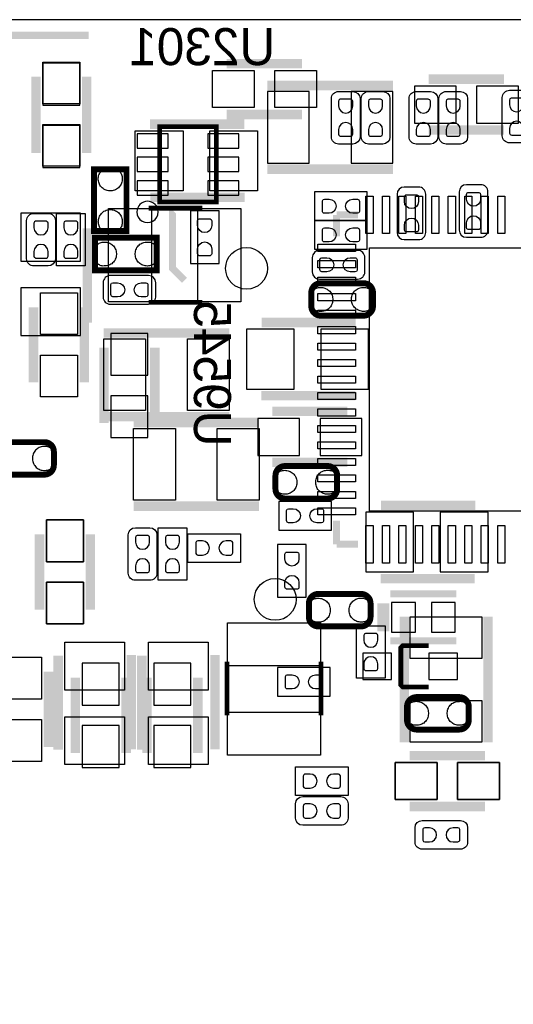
# Model space of a CAD drawing. Extents: x 0 to 55, y -2.5 to 65.
# Tile 12 of 23: x 11.2 to 21.7, y 44.1 to 65. Entities that reach past the tile are written whole.
import ezdxf

# ---------------------------------------------------------------- set-up
doc = ezdxf.new("R2010")
doc.units = 0
for name, color, linetype in [('BG_OUTLINE', 254, 'CONTINUOUS'), ('PG_SILKSCREEN_BOTTOM', 12, 'CONTINUOUS'), ('PG_SILKSCREEN_TOP', 254, 'CONTINUOUS'), ('PIN_BOTTOM', 1, 'CONTINUOUS'), ('PIN_TOP', 110, 'CONTINUOUS')]:
    doc.layers.add(name, color=color, linetype=linetype)

msp = doc.modelspace()

# ---------------------------------------------------------------- linework, layer by layer
at = {"layer": 'BG_OUTLINE'}
msp.add_lwpolyline([(3.048, -2.499995), (51.95189, -2.499995, 0.414214), (54.99989, 0.548005), (54.99989, 61.95187, 0.414214), (51.95189, 64.99987), (3.048, 64.99987, 0.414214), (0, 61.95187), (0, 0.548005, 0.414214)], format="xyb", close=True, dxfattribs=at)
at = {"layer": 'PG_SILKSCREEN_BOTTOM'}
for points, const_width in [([(12.7, 64.6684), (10.287, 64.6684), (10.0584, 64.4398)], 0.1524), ([(11.575796, 62.166602), (11.575796, 63.766598)], 0.2), ([(12.655804, 62.166602), (12.655804, 63.766598)], 0.2), ([(19.926402, 63.735204), (21.526398, 63.735204)], 0.2), ([(16.4973, 63.6016), (19.1643, 63.6016)], 0.2), ([(14.208201, 62.725198), (15.408199, 62.725198), (15.408199, 61.125202), (14.208201, 61.125202), (14.208201, 62.725198)], 0.1), ([(19.926402, 62.655221), (21.526398, 62.655221)], 0.2), ([(12.8127, 61.818723), (12.8127, 60.508718), (13.5017, 60.508718), (13.5017, 61.818723), (12.8127, 61.818723)], 0.127), ([(16.4973, 61.8236), (19.1643, 61.8236)], 0.2), ([(14.732, 59.4614), (14.478, 59.7154), (14.478, 60.9092), (14.5034, 60.9346)], 0.1524), ([(12.666701, 60.562896), (12.666701, 58.5629)], 0.2), ([(12.831902, 59.6757), (14.141882, 59.6757), (14.141882, 60.3647), (12.831902, 60.3647), (12.831902, 59.6757)], 0.127), ([(16.373704, 58.564501), (18.3737, 58.564501)], 0.2), ([(13.023596, 56.426202), (13.023596, 58.026198)], 0.2), ([(14.103604, 56.426202), (14.103604, 58.026198)], 0.2), ([(16.365703, 57.007506), (18.365699, 57.007506)], 0.2), ([(16.599002, 56.674004), (18.198998, 56.674004)], 0.2), ([(16.599002, 55.593996), (18.198998, 55.593996)], 0.2), ([(18.913704, 54.678301), (20.9137, 54.678301)], 0.2), ([(11.651996, 54.063798), (11.651996, 52.463802)], 0.2), ([(12.732004, 54.063798), (12.732004, 52.463802)], 0.2), ([(18.905703, 53.121306), (20.905699, 53.121306)], 0.2), ([(20.511999, 52.798599), (19.112001, 52.798599)], 0.1524), ([(18.912002, 51.998601), (18.912002, 52.598599)], 0.1524), ([(19.012002, 51.998601), (19.012002, 52.598599)], 0.1524), ([(20.511999, 51.798601), (19.112001, 51.798601)], 0.1524), ([(19.922592, 50.817196), (19.372605, 50.817196), (19.3326, 50.857201), (19.3326, 51.657199), (19.372605, 51.697204), (19.922592, 51.697204)], 0.1), ([(12.413996, 49.415802), (12.413996, 51.015798)], 0.2), ([(13.494004, 49.415802), (13.494004, 51.015798)], 0.2), ([(13.937996, 49.415802), (13.937996, 51.015798)], 0.2), ([(15.018004, 49.415802), (15.018004, 51.015798)], 0.2), ([(19.520002, 49.358804), (21.119998, 49.358804)], 0.2), ([(19.520002, 48.278796), (21.119998, 48.278796)], 0.2)]:
    msp.add_lwpolyline(points, dxfattribs=dict(at, const_width=const_width))
for points in [[(18.6182, 60.7314), (18.6182, 61.341), (17.5006, 61.341), (17.5006, 60.7314), (18.6182, 60.7314)], [(15.4686, 60.9346), (14.859, 60.9346), (14.859, 59.817), (15.4686, 59.817), (15.4686, 60.9346)], [(18.6182, 60.1218), (18.6182, 60.7314), (17.5006, 60.7314), (17.5006, 60.1218), (18.6182, 60.1218)], [(16.738575, 54.7624), (16.738575, 54.1528), (17.856175, 54.1528), (17.856175, 54.7624), (16.738575, 54.7624)], [(16.7132, 52.730425), (17.3228, 52.730425), (17.3228, 53.848025), (16.7132, 53.848025), (16.7132, 52.730425)], [(16.7132, 51.231775), (16.7132, 50.622175), (17.8308, 50.622175), (17.8308, 51.231775), (16.7132, 51.231775)]]:
    msp.add_lwpolyline(points, dxfattribs=at)
for points in [[(19.253098, 60.807727), (19.253098, 60.477527, 0.414209), (19.405498, 60.325127), (19.710298, 60.325127, 0.414216), (19.862698, 60.477527), (19.862698, 61.290327, 0.414218), (19.710298, 61.442727), (19.405498, 61.442727, 0.414211), (19.253098, 61.290327), (19.253098, 60.706127)], [(20.574, 60.8584), (20.574, 60.5282, 0.414209), (20.7264, 60.3758), (21.0312, 60.3758, 0.414216), (21.1836, 60.5282), (21.1836, 61.341, 0.414218), (21.0312, 61.4934), (20.7264, 61.4934, 0.414211), (20.574, 61.341), (20.574, 60.7568)], [(18.084648, 59.486698), (18.414848, 59.486698, 0.414216), (18.567248, 59.639098), (18.567248, 59.943898, 0.414218), (18.414848, 60.096298), (17.602048, 60.096298, 0.414211), (17.449648, 59.943898), (17.449648, 59.639098, 0.414209), (17.602048, 59.486698), (18.186248, 59.486698)], [(13.487552, 59.563102), (13.157352, 59.563102, 0.414231), (13.004952, 59.410702), (13.004952, 59.105902, 0.414224), (13.157352, 58.953502), (13.970152, 58.953502, 0.414196), (14.122552, 59.105902), (14.122552, 59.410702, 0.414204), (13.970152, 59.563102), (13.385952, 59.563102)]]:
    msp.add_lwpolyline(points, format="xyb", dxfattribs=at)
msp.add_lwpolyline([(14.174876, 60.915194, 1), (13.721542, 60.915207, 1)], format="xyb", close=True, dxfattribs=at)
at = {"layer": 'PG_SILKSCREEN_BOTTOM', "const_width": 0.127}
for points in [[(18.540298, 59.3995), (17.630292, 59.3995, 0.414203), (17.430293, 59.199501), (17.430293, 58.910499, 0.414201), (17.630292, 58.7105), (18.540298, 58.7105, 0.414216), (18.740298, 58.910499), (18.740298, 59.199501, 0.414218), (18.540298, 59.3995)], [(17.778298, 55.5133), (16.868292, 55.5133, 0.414203), (16.668293, 55.313301), (16.668293, 55.024299, 0.414201), (16.868292, 54.8243), (17.778298, 54.8243, 0.414216), (17.978298, 55.024299), (17.978298, 55.313301, 0.414218), (17.778298, 55.5133)], [(17.578527, 52.106525), (18.488533, 52.106525, 0.414205), (18.688533, 52.306525), (18.688533, 52.595526, 0.414196), (18.488533, 52.795526), (17.578527, 52.795526, 0.414215), (17.378528, 52.595526), (17.378528, 52.306525, 0.414224), (17.578527, 52.106525)], [(20.575295, 50.603099), (19.66529, 50.603099, 0.414203), (19.46529, 50.4031), (19.46529, 50.114098, 0.414201), (19.66529, 49.914099), (20.575295, 49.914099, 0.414216), (20.775295, 50.114098), (20.775295, 50.4031, 0.414218), (20.575295, 50.603099)]]:
    msp.add_lwpolyline(points, format="xyb", dxfattribs=at)
at = {"layer": 'PG_SILKSCREEN_TOP'}
for points, const_width in [([(15.633802, 64.065302), (17.233798, 64.065302)], 0.2), ([(11.575898, 62.192002), (11.575898, 63.791998)], 0.2), ([(12.655804, 62.192103), (12.655804, 63.791897)], 0.2), ([(15.633903, 62.985396), (17.233697, 62.985396)], 0.2), ([(14.003503, 62.778894), (16.003499, 62.778894)], 0.2), ([(14.011504, 61.221899), (16.0115, 61.221899)], 0.2), ([(15.112492, 60.994798), (13.971676, 60.994798)], 0.100101), ([(17.966207, 60.852583), (18.420791, 60.852583)], 0.149911), ([(17.966207, 60.852583), (17.966207, 60.392793)], 0.149911), ([(15.112492, 58.994802), (13.971676, 58.994802)], 0.100101), ([(11.524996, 57.289802), (11.524996, 58.889798)], 0.2), ([(12.605004, 57.289802), (12.605004, 58.889798)], 0.2), ([(13.0175, 58.3438), (15.6845, 58.3438)], 0.2), ([(13.0175, 56.5658), (15.6845, 56.5658)], 0.2), ([(13.6525, 56.4388), (16.3195, 56.4388)], 0.2), ([(13.6525, 54.6608), (16.3195, 54.6608)], 0.2), ([(17.966207, 53.852293), (17.966207, 54.350183)], 0.149911), ([(11.652021, 54.063798), (11.652021, 52.463802)], 0.2), ([(12.732004, 54.063798), (12.732004, 52.463802)], 0.2), ([(17.966207, 53.852293), (18.420791, 53.852293)], 0.149911), ([(19.4056, 52.3113), (19.4056, 49.6443)], 0.2), ([(21.1836, 52.3113), (21.1836, 49.6443)], 0.2), ([(12.049481, 49.487303), (12.049481, 51.487299)], 0.2), ([(13.606475, 49.495304), (13.606475, 51.4953)], 0.2), ([(13.827481, 49.487303), (13.827481, 51.487299)], 0.2), ([(15.384501, 49.495304), (15.384501, 51.4953)], 0.2), ([(15.637002, 51.358317), (15.637002, 50.217502)], 0.100101), ([(17.636998, 51.358317), (17.636998, 50.217502)], 0.100101), ([(11.843004, 49.542802), (11.843004, 51.142798)], 0.2), ([(19.520002, 49.358804), (21.119998, 49.358804)], 0.2), ([(19.520002, 48.278796), (21.119998, 48.278796)], 0.2)]:
    msp.add_lwpolyline(points, dxfattribs=dict(at, const_width=const_width))
for points in [[(17.856098, 62.991848), (17.856098, 63.322048, -0.414229), (18.008498, 63.474448), (18.313298, 63.474448, -0.414208), (18.465698, 63.322048), (18.465698, 62.509248, -0.414198), (18.313298, 62.356848), (18.008498, 62.356848, -0.414219), (17.856098, 62.509248), (17.856098, 63.093448)], [(18.491098, 62.991848), (18.491098, 63.322048, -0.414229), (18.643498, 63.474448), (18.948298, 63.474448, -0.414208), (19.100698, 63.322048), (19.100698, 62.509248, -0.414198), (18.948298, 62.356848), (18.643498, 62.356848, -0.414219), (18.491098, 62.509248), (18.491098, 63.093448)], [(19.507098, 62.991848), (19.507098, 63.322048, -0.414229), (19.659498, 63.474448), (19.964298, 63.474448, -0.414208), (20.116698, 63.322048), (20.116698, 62.509248, -0.414198), (19.964298, 62.356848), (19.659498, 62.356848, -0.414219), (19.507098, 62.509248), (19.507098, 63.093448)], [(20.142098, 62.991848), (20.142098, 63.322048, -0.414229), (20.294498, 63.474448), (20.599298, 63.474448, -0.414208), (20.751698, 63.322048), (20.751698, 62.509248, -0.414198), (20.599298, 62.356848), (20.294498, 62.356848, -0.414219), (20.142098, 62.509248), (20.142098, 63.093448)], [(21.488298, 63.017248), (21.488298, 63.347448, -0.414229), (21.640698, 63.499848), (21.945498, 63.499848, -0.414208), (22.097898, 63.347448), (22.097898, 62.534648, -0.414198), (21.945498, 62.382248), (21.640698, 62.382248, -0.414219), (21.488298, 62.534648), (21.488298, 63.118848)], [(11.988902, 60.248927), (11.988902, 59.918727, -0.41421), (11.836502, 59.766327), (11.531702, 59.766327, -0.414214), (11.379302, 59.918727), (11.379302, 60.731527, -0.414217), (11.531702, 60.883927), (11.836502, 60.883927, -0.414214), (11.988902, 60.731527), (11.988902, 60.147327)], [(14.147902, 53.568778), (14.147902, 53.238578, -0.414216), (13.995502, 53.086178), (13.690702, 53.086178, -0.414237), (13.538302, 53.238578), (13.538302, 54.051378, -0.414211), (13.690702, 54.203778), (13.995502, 54.203778, -0.41419), (14.147902, 54.051378), (14.147902, 53.467178)], [(17.729048, 48.488702), (18.059248, 48.488702, -0.41422), (18.211648, 48.336302), (18.211648, 48.031502, -0.414235), (18.059248, 47.879102), (17.246448, 47.879102, -0.414207), (17.094048, 48.031502), (17.094048, 48.336302, -0.414192), (17.246448, 48.488702), (17.830648, 48.488702)], [(20.269022, 47.980702), (20.599222, 47.980702, -0.414211), (20.751622, 47.828302), (20.751622, 47.523502, -0.414228), (20.599222, 47.371102), (19.786422, 47.371102, -0.414216), (19.634022, 47.523502), (19.634022, 47.828302, -0.414199), (19.786422, 47.980702), (20.370622, 47.980702)]]:
    msp.add_lwpolyline(points, format="xyb", dxfattribs=at)
for points in [[(12.6238, 59.7662), (12.0142, 59.7662), (12.0142, 60.8838), (12.6238, 60.8838), (12.6238, 59.7662)], [(14.7828, 53.086025), (14.1732, 53.086025), (14.1732, 54.203625), (14.7828, 54.203625), (14.7828, 53.086025)], [(15.925775, 54.0766), (15.925775, 53.467), (14.808175, 53.467), (14.808175, 54.0766), (15.925775, 54.0766)], [(18.9992, 51.003175), (18.3896, 51.003175), (18.3896, 52.120775), (18.9992, 52.120775), (18.9992, 51.003175)], [(17.0942, 48.514), (17.0942, 49.1236), (18.2118, 49.1236), (18.2118, 48.514), (17.0942, 48.514)]]:
    msp.add_lwpolyline(points, dxfattribs=at)
at = {"layer": 'PG_SILKSCREEN_TOP', "const_width": 0.127}
msp.add_lwpolyline([(10.847476, 56.0213), (11.757482, 56.0213, -0.414226), (11.957482, 55.821301), (11.957482, 55.532325, -0.414225), (11.757482, 55.332325), (10.847476, 55.332325, -0.414219), (10.647477, 55.532325), (10.647477, 55.821301, -0.414219), (10.847476, 56.0213)], format="xyb", dxfattribs=at)
at = {"layer": 'PIN_BOTTOM'}
for points in [[(12.5095, 63.1841), (12.5095, 64.0731), (11.7221, 64.0731), (11.7221, 63.1841)], [(17.3863, 63.4746), (16.4973, 63.4746), (16.4973, 61.9506), (17.3863, 61.9506)], [(19.1643, 63.4746), (18.2753, 63.4746), (18.2753, 61.9506), (19.1643, 61.9506)], [(20.5089, 63.5889), (19.6199, 63.5889), (19.6199, 62.8015), (20.5089, 62.8015)], [(20.9439, 62.8015), (21.8329, 62.8015), (21.8329, 63.5889), (20.9439, 63.5889)], [(11.7221, 62.7491), (11.7221, 61.8601), (12.5095, 61.8601), (12.5095, 62.7491)], [(14.388389, 62.577599), (13.727989, 62.577599), (13.727989, 62.272799), (14.388389, 62.272799)], [(15.888411, 62.577599), (15.228011, 62.577599), (15.228011, 62.272799), (15.888411, 62.272799)], [(14.388389, 62.0776), (13.727989, 62.0776), (13.727989, 61.7728), (14.388389, 61.7728)], [(15.888411, 62.0776), (15.228011, 62.0776), (15.228011, 61.7728), (15.888411, 61.7728)], [(13.410895, 61.645698), (13.412191, 61.621594), (13.410895, 61.597692), (13.407898, 61.573893), (13.402589, 61.550194), (13.394893, 61.527411), (13.385495, 61.505287), (13.374091, 61.484205), (13.360908, 61.464088), (13.345693, 61.445292), (13.329209, 61.427792), (13.310895, 61.412095), (13.291312, 61.398099), (13.268503, 61.386695), (13.244601, 61.3775), (13.219913, 61.370693), (13.194792, 61.36579), (13.169392, 61.363606), (13.143992, 61.363606), (13.118592, 61.36579), (13.093395, 61.370693), (13.068808, 61.3775), (13.044907, 61.386695), (13.022097, 61.398099), (13.002311, 61.411587), (12.983693, 61.426801), (12.9667, 61.443794), (12.951511, 61.46259), (12.937998, 61.482402), (12.926593, 61.503789), (12.917195, 61.525887), (12.910109, 61.548696), (12.905207, 61.572292), (12.902692, 61.596194), (12.902413, 61.620298), (12.902209, 61.642193), (12.904495, 61.663809), (12.908788, 61.685094), (12.915392, 61.705693), (12.924307, 61.72581), (12.935001, 61.744606), (12.947701, 61.762107), (12.962103, 61.778312), (12.978409, 61.793095), (12.99591, 61.805795), (13.014706, 61.816691), (13.034493, 61.825607), (13.055295, 61.832388), (13.076707, 61.836808), (13.098297, 61.838992), (13.214909, 61.838992), (13.236194, 61.837011), (13.257301, 61.832388), (13.277799, 61.82581), (13.297408, 61.817199), (13.316204, 61.806506), (13.333705, 61.794111), (13.349707, 61.779887), (13.36421, 61.76391), (13.37691, 61.746587), (13.387807, 61.727994), (13.397001, 61.708487), (13.403809, 61.688193), (13.408406, 61.667111)], [(14.388389, 61.577601), (13.727989, 61.577601), (13.727989, 61.272801), (14.388389, 61.272801)], [(15.888411, 61.577601), (15.228011, 61.577601), (15.228011, 61.272801), (15.888411, 61.272801)], [(12.903505, 60.680702), (12.902209, 60.704806), (12.903505, 60.728708), (12.906502, 60.752507), (12.911811, 60.776206), (12.919507, 60.798989), (12.928905, 60.821113), (12.940309, 60.842195), (12.953492, 60.862312), (12.968707, 60.881108), (12.985191, 60.898608), (13.003505, 60.914305), (13.023088, 60.928301), (13.045897, 60.939705), (13.069799, 60.9489), (13.094487, 60.955707), (13.119608, 60.96061), (13.145008, 60.962794), (13.170408, 60.962794), (13.195808, 60.96061), (13.221005, 60.955707), (13.245592, 60.9489), (13.269493, 60.939705), (13.292303, 60.928301), (13.312089, 60.914813), (13.330707, 60.899599), (13.3477, 60.882606), (13.362889, 60.86381), (13.376402, 60.843998), (13.387807, 60.822611), (13.397205, 60.800513), (13.404291, 60.777704), (13.409193, 60.754108), (13.411708, 60.730206), (13.411987, 60.706102), (13.412191, 60.684207), (13.409905, 60.662591), (13.405612, 60.641306), (13.399008, 60.620707), (13.390093, 60.60059), (13.379399, 60.581794), (13.366699, 60.564293), (13.352297, 60.548088), (13.335991, 60.533305), (13.31849, 60.520605), (13.299694, 60.509709), (13.279907, 60.500793), (13.259105, 60.494012), (13.237693, 60.489592), (13.216103, 60.487408), (13.099491, 60.487408), (13.078206, 60.489389), (13.057099, 60.494012), (13.036601, 60.50059), (13.016992, 60.509201), (12.998196, 60.519894), (12.980695, 60.532289), (12.964693, 60.546513), (12.95019, 60.56249), (12.93749, 60.579813), (12.926593, 60.598406), (12.917399, 60.617913), (12.910591, 60.638207), (12.905994, 60.659289)], [(12.522683, 60.88728), (11.252683, 60.88728), (11.252683, 59.87128), (12.522683, 59.87128)], [(13.004902, 60.273895), (13.029006, 60.275191), (13.052908, 60.273895), (13.076707, 60.270898), (13.100406, 60.265589), (13.123189, 60.257893), (13.145313, 60.248495), (13.166395, 60.237091), (13.186512, 60.223908), (13.205308, 60.208693), (13.222808, 60.192209), (13.238505, 60.173895), (13.252501, 60.154312), (13.263905, 60.131503), (13.2731, 60.107601), (13.279907, 60.082913), (13.28481, 60.057792), (13.286994, 60.032392), (13.286994, 60.006992), (13.28481, 59.981592), (13.279907, 59.956395), (13.2731, 59.931808), (13.263905, 59.907907), (13.252501, 59.885097), (13.239013, 59.865311), (13.223799, 59.846693), (13.206806, 59.8297), (13.18801, 59.814511), (13.168198, 59.800998), (13.146811, 59.789593), (13.124713, 59.780195), (13.101904, 59.773109), (13.078308, 59.768207), (13.054406, 59.765692), (13.030302, 59.765413), (13.008407, 59.765209), (12.986791, 59.767495), (12.965506, 59.771788), (12.944907, 59.778392), (12.92479, 59.787307), (12.905994, 59.798001), (12.888493, 59.810701), (12.872288, 59.825103), (12.857505, 59.841409), (12.844805, 59.85891), (12.833909, 59.877706), (12.824993, 59.897493), (12.818212, 59.918295), (12.813792, 59.939707), (12.811608, 59.961297), (12.811608, 60.077909), (12.813589, 60.099194), (12.818212, 60.120301), (12.82479, 60.140799), (12.833401, 60.160408), (12.844094, 60.179204), (12.856489, 60.196705), (12.870713, 60.212707), (12.88669, 60.22721), (12.904013, 60.23991), (12.922606, 60.250807), (12.942113, 60.260001), (12.962407, 60.266809), (12.983489, 60.271406)], [(13.969898, 59.766505), (13.945794, 59.765209), (13.921892, 59.766505), (13.898093, 59.769502), (13.874394, 59.774811), (13.851611, 59.782507), (13.829487, 59.791905), (13.808405, 59.803309), (13.788288, 59.816492), (13.769492, 59.831707), (13.751992, 59.848191), (13.736295, 59.866505), (13.722299, 59.886088), (13.710895, 59.908897), (13.7017, 59.932799), (13.694893, 59.957487), (13.68999, 59.982608), (13.687806, 60.008008), (13.687806, 60.033408), (13.68999, 60.058808), (13.694893, 60.084005), (13.7017, 60.108592), (13.710895, 60.132493), (13.722299, 60.155303), (13.735787, 60.175089), (13.751001, 60.193707), (13.767994, 60.2107), (13.78679, 60.225889), (13.806602, 60.239402), (13.827989, 60.250807), (13.850087, 60.260205), (13.872896, 60.267291), (13.896492, 60.272193), (13.920394, 60.274708), (13.944498, 60.274987), (13.966393, 60.275191), (13.988009, 60.272905), (14.009294, 60.268612), (14.029893, 60.262008), (14.05001, 60.253093), (14.068806, 60.242399), (14.086307, 60.229699), (14.102512, 60.215297), (14.117295, 60.198991), (14.129995, 60.18149), (14.140891, 60.162694), (14.149807, 60.142907), (14.156588, 60.122105), (14.161008, 60.100693), (14.163192, 60.079103), (14.163192, 59.962491), (14.161211, 59.941206), (14.156588, 59.920099), (14.15001, 59.899601), (14.141399, 59.879992), (14.130706, 59.861196), (14.118311, 59.843695), (14.104087, 59.827693), (14.08811, 59.81319), (14.070787, 59.80049), (14.052194, 59.789593), (14.032687, 59.780399), (14.012393, 59.773591), (13.991311, 59.768994)], [(12.522683, 59.304504), (11.252683, 59.304504), (11.252683, 58.288504), (12.522683, 58.288504)], [(17.602302, 59.308695), (17.626406, 59.309991), (17.650308, 59.308695), (17.674107, 59.305698), (17.697806, 59.300389), (17.720589, 59.292693), (17.742713, 59.283295), (17.763795, 59.271891), (17.783912, 59.258708), (17.802708, 59.243493), (17.820208, 59.227009), (17.835905, 59.208695), (17.849901, 59.189112), (17.861305, 59.166303), (17.8705, 59.142401), (17.877307, 59.117713), (17.88221, 59.092592), (17.884394, 59.067192), (17.884394, 59.041792), (17.88221, 59.016392), (17.877307, 58.991195), (17.8705, 58.966608), (17.861305, 58.942707), (17.849901, 58.919897), (17.836413, 58.900111), (17.821199, 58.881493), (17.804206, 58.8645), (17.78541, 58.849311), (17.765598, 58.835798), (17.744211, 58.824393), (17.722113, 58.814995), (17.699304, 58.807909), (17.675708, 58.803007), (17.651806, 58.800492), (17.627702, 58.800213), (17.605807, 58.800009), (17.584191, 58.802295), (17.562906, 58.806588), (17.542307, 58.813192), (17.52219, 58.822107), (17.503394, 58.832801), (17.485893, 58.845501), (17.469688, 58.859903), (17.454905, 58.876209), (17.442205, 58.89371), (17.431309, 58.912506), (17.422393, 58.932293), (17.415612, 58.953095), (17.411192, 58.974507), (17.409008, 58.996097), (17.409008, 59.112709), (17.410989, 59.133994), (17.415612, 59.155101), (17.42219, 59.175599), (17.430801, 59.195208), (17.441494, 59.214004), (17.453889, 59.231505), (17.468113, 59.247507), (17.48409, 59.26201), (17.501413, 59.27471), (17.520006, 59.285607), (17.539513, 59.294801), (17.559807, 59.301609), (17.580889, 59.306206)], [(18.567298, 58.801305), (18.543194, 58.800009), (18.519292, 58.801305), (18.495493, 58.804302), (18.471794, 58.809611), (18.449011, 58.817307), (18.426887, 58.826705), (18.405805, 58.838109), (18.385688, 58.851292), (18.366892, 58.866507), (18.349392, 58.882991), (18.333695, 58.901305), (18.319699, 58.920888), (18.308295, 58.943697), (18.2991, 58.967599), (18.292293, 58.992287), (18.28739, 59.017408), (18.285206, 59.042808), (18.285206, 59.068208), (18.28739, 59.093608), (18.292293, 59.118805), (18.2991, 59.143392), (18.308295, 59.167293), (18.319699, 59.190103), (18.333187, 59.209889), (18.348401, 59.228507), (18.365394, 59.2455), (18.38419, 59.260689), (18.404002, 59.274202), (18.425389, 59.285607), (18.447487, 59.295005), (18.470296, 59.302091), (18.493892, 59.306993), (18.517794, 59.309508), (18.541898, 59.309787), (18.563793, 59.309991), (18.585409, 59.307705), (18.606694, 59.303412), (18.627293, 59.296808), (18.64741, 59.287893), (18.666206, 59.277199), (18.683707, 59.264499), (18.699912, 59.250097), (18.714695, 59.233791), (18.727395, 59.21629), (18.738291, 59.197494), (18.747207, 59.177707), (18.753988, 59.156905), (18.758408, 59.135493), (18.760592, 59.113903), (18.760592, 58.997291), (18.758611, 58.976006), (18.753988, 58.954899), (18.74741, 58.934401), (18.738799, 58.914792), (18.728106, 58.895996), (18.715711, 58.878495), (18.701487, 58.862493), (18.68551, 58.84799), (18.668187, 58.83529), (18.649594, 58.824393), (18.630087, 58.815199), (18.609793, 58.808391), (18.588711, 58.803794)], [(16.04932, 58.420508), (16.04932, 57.150508), (17.06532, 57.150508), (17.06532, 58.420508)], [(17.632096, 58.420508), (17.632096, 57.150508), (18.648096, 57.150508), (18.648096, 58.420508)], [(13.9573, 57.4437), (13.9573, 58.3327), (13.1699, 58.3327), (13.1699, 57.4437)], [(13.1699, 57.0087), (13.1699, 56.1197), (13.9573, 56.1197), (13.9573, 57.0087)], [(17.1815, 56.5277), (16.2925, 56.5277), (16.2925, 55.7403), (17.1815, 55.7403)], [(17.6165, 55.7403), (18.5055, 55.7403), (18.5055, 56.5277), (17.6165, 56.5277)], [(16.840302, 55.422495), (16.864406, 55.423791), (16.888308, 55.422495), (16.912107, 55.419498), (16.935806, 55.414189), (16.958589, 55.406493), (16.980713, 55.397095), (17.001795, 55.385691), (17.021912, 55.372508), (17.040708, 55.357293), (17.058208, 55.340809), (17.073905, 55.322495), (17.087901, 55.302912), (17.099305, 55.280103), (17.1085, 55.256201), (17.115307, 55.231513), (17.12021, 55.206392), (17.122394, 55.180992), (17.122394, 55.155592), (17.12021, 55.130192), (17.115307, 55.104995), (17.1085, 55.080408), (17.099305, 55.056507), (17.087901, 55.033697), (17.074413, 55.013911), (17.059199, 54.995293), (17.042206, 54.9783), (17.02341, 54.963111), (17.003598, 54.949598), (16.982211, 54.938193), (16.960113, 54.928795), (16.937304, 54.921709), (16.913708, 54.916807), (16.889806, 54.914292), (16.865702, 54.914013), (16.843807, 54.913809), (16.822191, 54.916095), (16.800906, 54.920388), (16.780307, 54.926992), (16.76019, 54.935907), (16.741394, 54.946601), (16.723893, 54.959301), (16.707688, 54.973703), (16.692905, 54.990009), (16.680205, 55.00751), (16.669309, 55.026306), (16.660393, 55.046093), (16.653612, 55.066895), (16.649192, 55.088307), (16.647008, 55.109897), (16.647008, 55.226509), (16.648989, 55.247794), (16.653612, 55.268901), (16.66019, 55.289399), (16.668801, 55.309008), (16.679494, 55.327804), (16.691889, 55.345305), (16.706113, 55.361307), (16.72209, 55.37581), (16.739413, 55.38851), (16.758006, 55.399407), (16.777513, 55.408601), (16.797807, 55.415409), (16.818889, 55.420006)], [(17.805298, 54.915105), (17.781194, 54.913809), (17.757292, 54.915105), (17.733493, 54.918102), (17.709794, 54.923411), (17.687011, 54.931107), (17.664887, 54.940505), (17.643805, 54.951909), (17.623688, 54.965092), (17.604892, 54.980307), (17.587392, 54.996791), (17.571695, 55.015105), (17.557699, 55.034688), (17.546295, 55.057497), (17.5371, 55.081399), (17.530293, 55.106087), (17.52539, 55.131208), (17.523206, 55.156608), (17.523206, 55.182008), (17.52539, 55.207408), (17.530293, 55.232605), (17.5371, 55.257192), (17.546295, 55.281093), (17.557699, 55.303903), (17.571187, 55.323689), (17.586401, 55.342307), (17.603394, 55.3593), (17.62219, 55.374489), (17.642002, 55.388002), (17.663389, 55.399407), (17.685487, 55.408805), (17.708296, 55.415891), (17.731892, 55.420793), (17.755794, 55.423308), (17.779898, 55.423587), (17.801793, 55.423791), (17.823409, 55.421505), (17.844694, 55.417212), (17.865293, 55.410608), (17.88541, 55.401693), (17.904206, 55.390999), (17.921707, 55.378299), (17.937912, 55.363897), (17.952695, 55.347591), (17.965395, 55.33009), (17.976291, 55.311294), (17.985207, 55.291507), (17.991988, 55.270705), (17.996408, 55.249293), (17.998592, 55.227703), (17.998592, 55.111091), (17.996611, 55.089806), (17.991988, 55.068699), (17.98541, 55.048201), (17.976799, 55.028592), (17.966106, 55.009796), (17.953711, 54.992295), (17.939487, 54.976293), (17.92351, 54.96179), (17.906187, 54.94909), (17.887594, 54.938193), (17.868087, 54.928999), (17.847793, 54.922191), (17.826711, 54.917594)], [(18.58932, 54.534308), (18.58932, 53.264308), (19.60532, 53.264308), (19.60532, 54.534308)], [(20.172096, 54.534308), (20.172096, 53.264308), (21.188096, 53.264308), (21.188096, 54.534308)], [(12.5857, 53.4813), (12.5857, 54.3703), (11.7983, 54.3703), (11.7983, 53.4813)], [(11.7983, 53.0463), (11.7983, 52.1573), (12.5857, 52.1573), (12.5857, 53.0463)], [(17.551527, 52.704721), (17.575632, 52.706016), (17.599533, 52.704721), (17.623333, 52.701723), (17.647031, 52.696415), (17.669815, 52.688719), (17.691938, 52.679321), (17.71302, 52.667916), (17.733137, 52.654733), (17.751933, 52.639519), (17.769434, 52.623034), (17.785131, 52.604721), (17.799126, 52.585137), (17.810531, 52.562328), (17.819726, 52.538427), (17.826533, 52.513738), (17.831435, 52.488617), (17.833619, 52.463217), (17.833619, 52.437817), (17.831435, 52.412417), (17.826533, 52.387221), (17.819726, 52.362633), (17.810531, 52.338732), (17.799126, 52.315923), (17.785639, 52.296136), (17.770424, 52.277518), (17.753432, 52.260525), (17.734636, 52.245336), (17.714824, 52.231823), (17.693437, 52.220419), (17.671339, 52.211021), (17.64853, 52.203934), (17.624933, 52.199032), (17.601032, 52.196517), (17.576927, 52.196238), (17.555032, 52.196035), (17.533417, 52.198321), (17.512132, 52.202613), (17.491532, 52.209217), (17.471415, 52.218133), (17.452619, 52.228826), (17.435119, 52.241526), (17.418914, 52.255928), (17.404131, 52.272235), (17.391431, 52.289735), (17.380534, 52.308531), (17.371619, 52.328318), (17.364837, 52.349121), (17.360417, 52.370533), (17.358233, 52.392123), (17.358233, 52.508734), (17.360214, 52.530019), (17.364837, 52.551127), (17.371416, 52.571625), (17.380026, 52.591233), (17.39072, 52.610029), (17.403115, 52.62753), (17.417339, 52.643532), (17.433315, 52.658035), (17.450638, 52.670735), (17.469231, 52.681632), (17.488738, 52.690827), (17.509033, 52.697634), (17.530115, 52.702231)], [(18.516524, 52.19733), (18.492419, 52.196035), (18.468518, 52.19733), (18.444718, 52.200327), (18.42102, 52.205636), (18.398236, 52.213332), (18.376113, 52.22273), (18.355031, 52.234135), (18.334914, 52.247317), (18.316118, 52.262532), (18.298617, 52.279017), (18.28292, 52.29733), (18.268925, 52.316913), (18.25752, 52.339723), (18.248325, 52.363624), (18.241518, 52.388313), (18.236616, 52.413433), (18.234431, 52.438833), (18.234431, 52.464233), (18.236616, 52.489633), (18.241518, 52.51483), (18.248325, 52.539417), (18.25752, 52.563319), (18.268925, 52.586128), (18.282412, 52.605915), (18.297627, 52.624533), (18.314619, 52.641525), (18.333415, 52.656715), (18.353227, 52.670227), (18.374614, 52.681632), (18.396712, 52.69103), (18.419521, 52.698117), (18.443118, 52.703019), (18.467019, 52.705533), (18.491124, 52.705813), (18.513019, 52.706016), (18.534634, 52.70373), (18.555919, 52.699437), (18.576519, 52.692833), (18.596635, 52.683918), (18.615431, 52.673225), (18.632932, 52.660525), (18.649137, 52.646123), (18.66392, 52.629816), (18.67662, 52.612315), (18.687517, 52.593519), (18.696432, 52.573733), (18.703214, 52.55293), (18.707633, 52.531518), (18.709818, 52.509928), (18.709818, 52.393317), (18.707837, 52.372031), (18.703214, 52.350924), (18.696635, 52.330426), (18.688025, 52.310817), (18.677331, 52.292021), (18.664936, 52.274521), (18.650712, 52.258519), (18.634735, 52.244015), (18.617413, 52.231315), (18.59882, 52.220419), (18.579313, 52.211224), (18.559018, 52.204417), (18.537936, 52.199819)], [(19.641007, 51.9811), (19.641007, 52.6161), (19.133007, 52.6161), (19.133007, 51.9811)], [(20.490993, 51.9811), (20.490993, 52.6161), (19.982993, 52.6161), (19.982993, 51.9811)], [(19.137401, 50.9778), (19.137401, 51.5366), (18.527801, 51.5366), (18.527801, 50.9778)], [(20.537399, 50.9778), (20.537399, 51.5366), (19.927799, 51.5366), (19.927799, 50.9778)], [(13.3477, 50.4333), (13.3477, 51.3223), (12.5603, 51.3223), (12.5603, 50.4333)], [(14.8717, 50.4333), (14.8717, 51.3223), (14.0843, 51.3223), (14.0843, 50.4333)], [(19.637299, 50.512294), (19.661403, 50.51359), (19.685305, 50.512294), (19.709105, 50.509297), (19.732803, 50.503988), (19.755587, 50.496292), (19.77771, 50.486894), (19.798792, 50.47549), (19.818909, 50.462307), (19.837705, 50.447092), (19.855205, 50.430608), (19.870903, 50.412294), (19.884898, 50.392711), (19.896303, 50.369902), (19.905497, 50.346), (19.912305, 50.321312), (19.917207, 50.296191), (19.919391, 50.270791), (19.919391, 50.245391), (19.917207, 50.219991), (19.912305, 50.194794), (19.905497, 50.170207), (19.896303, 50.146306), (19.884898, 50.123496), (19.871411, 50.10371), (19.856196, 50.085092), (19.839203, 50.068099), (19.820407, 50.05291), (19.800595, 50.039397), (19.779209, 50.027992), (19.757111, 50.018594), (19.734301, 50.011508), (19.710705, 50.006606), (19.686803, 50.004091), (19.662699, 50.003812), (19.640804, 50.003608), (19.619189, 50.005894), (19.597903, 50.010187), (19.577304, 50.016791), (19.557187, 50.025706), (19.538391, 50.0364), (19.520891, 50.0491), (19.504685, 50.063502), (19.489903, 50.079808), (19.477203, 50.097309), (19.466306, 50.116105), (19.457391, 50.135892), (19.450609, 50.156694), (19.446189, 50.178106), (19.444005, 50.199696), (19.444005, 50.316308), (19.445986, 50.337593), (19.450609, 50.3587), (19.457187, 50.379198), (19.465798, 50.398807), (19.476491, 50.417603), (19.488887, 50.435104), (19.503111, 50.451106), (19.519087, 50.465609), (19.53641, 50.478309), (19.555003, 50.489206), (19.57451, 50.4984), (19.594805, 50.505208), (19.615887, 50.509805)], [(20.602296, 50.004904), (20.578191, 50.003608), (20.55429, 50.004904), (20.53049, 50.007901), (20.506792, 50.01321), (20.484008, 50.020906), (20.461884, 50.030304), (20.440802, 50.041708), (20.420686, 50.054891), (20.40189, 50.070106), (20.384389, 50.08659), (20.368692, 50.104904), (20.354696, 50.124487), (20.343292, 50.147296), (20.334097, 50.171198), (20.32729, 50.195886), (20.322388, 50.221007), (20.320203, 50.246407), (20.320203, 50.271807), (20.322388, 50.297207), (20.32729, 50.322404), (20.334097, 50.346991), (20.343292, 50.370892), (20.354696, 50.393702), (20.368184, 50.413488), (20.383398, 50.432106), (20.400391, 50.449099), (20.419187, 50.464288), (20.438999, 50.477801), (20.460386, 50.489206), (20.482484, 50.498604), (20.505293, 50.50569), (20.52889, 50.510592), (20.552791, 50.513107), (20.576896, 50.513386), (20.59879, 50.51359), (20.620406, 50.511304), (20.641691, 50.507011), (20.66229, 50.500407), (20.682407, 50.491492), (20.701203, 50.480798), (20.718704, 50.468098), (20.734909, 50.453696), (20.749692, 50.43739), (20.762392, 50.419889), (20.773288, 50.401093), (20.782204, 50.381306), (20.788986, 50.360504), (20.793405, 50.339092), (20.79559, 50.317502), (20.79559, 50.20089), (20.793608, 50.179605), (20.788986, 50.158498), (20.782407, 50.138), (20.773796, 50.118391), (20.763103, 50.099595), (20.750708, 50.082094), (20.736484, 50.066092), (20.720507, 50.051589), (20.703184, 50.038889), (20.684592, 50.027992), (20.665084, 50.018798), (20.64479, 50.01199), (20.623708, 50.007393)], [(12.5603, 49.9983), (12.5603, 49.1093), (13.3477, 49.1093), (13.3477, 49.9983)], [(14.0843, 49.9983), (14.0843, 49.1093), (14.8717, 49.1093), (14.8717, 49.9983)], [(20.1025, 49.2125), (19.2135, 49.2125), (19.2135, 48.4251), (20.1025, 48.4251)], [(20.5375, 48.4251), (21.4265, 48.4251), (21.4265, 49.2125), (20.5375, 49.2125)]]:
    msp.add_lwpolyline(points, close=True, dxfattribs=at)
for points in [[(20.728711, 61.18479), (20.728711, 61.28639, -0.376179), (20.7772, 61.328884), (20.9931, 61.328884, -0.366061), (21.028889, 61.28639), (21.028889, 61.18479, -0.999182)], [(17.80921, 60.886111), (17.70761, 60.886111, -0.376179), (17.665116, 60.9346), (17.665116, 61.1505, -0.366061), (17.70761, 61.186289), (17.80921, 61.186289, -0.999182)], [(18.30959, 61.186289), (18.41119, 61.186289, -0.376179), (18.453684, 61.1378), (18.453684, 60.9219, -0.366061), (18.41119, 60.886111), (18.30959, 60.886111, -0.999182)], [(19.40781, 61.134117), (19.40781, 61.235717, -0.376179), (19.456298, 61.278211), (19.672198, 61.278211, -0.366061), (19.707987, 61.235717), (19.707987, 61.134117, -0.999182)], [(15.013711, 60.62599), (15.013711, 60.72759, -0.376179), (15.0622, 60.770084), (15.2781, 60.770084, -0.366061), (15.313889, 60.72759), (15.313889, 60.62599, -0.999182)], [(19.707987, 60.633737), (19.707987, 60.532137, -0.376179), (19.659498, 60.489643), (19.443598, 60.489643, -0.366061), (19.40781, 60.532137), (19.40781, 60.633737, -0.999182)], [(21.028889, 60.68441), (21.028889, 60.58281, -0.376179), (20.9804, 60.540316), (20.7645, 60.540316, -0.366061), (20.728711, 60.58281), (20.728711, 60.68441, -0.999182)], [(17.80921, 60.276511), (17.70761, 60.276511, -0.376179), (17.665116, 60.325), (17.665116, 60.5409, -0.366061), (17.70761, 60.576689), (17.80921, 60.576689, -0.999182)], [(18.30959, 60.576689), (18.41119, 60.576689, -0.376179), (18.453684, 60.5282), (18.453684, 60.3123, -0.366061), (18.41119, 60.276511), (18.30959, 60.276511, -0.999182)], [(15.313889, 60.12561), (15.313889, 60.02401, -0.376179), (15.2654, 59.981516), (15.0495, 59.981516, -0.366061), (15.013711, 60.02401), (15.013711, 60.12561, -0.999182)], [(17.758258, 59.64141), (17.656658, 59.64141, -0.376179), (17.614163, 59.689898), (17.614163, 59.905798, -0.366061), (17.656658, 59.941587), (17.758258, 59.941587, -0.999182)], [(18.258638, 59.941587), (18.360238, 59.941587, -0.376179), (18.402732, 59.893098), (18.402732, 59.677198, -0.366061), (18.360238, 59.64141), (18.258638, 59.64141, -0.999182)], [(13.313562, 59.108213), (13.211962, 59.108213, -0.376179), (13.169468, 59.156702), (13.169468, 59.372602, -0.366061), (13.211962, 59.40839), (13.313562, 59.40839, -0.999182)], [(13.813942, 59.40839), (13.915542, 59.40839, -0.376179), (13.958037, 59.359902), (13.958037, 59.144002, -0.366061), (13.915542, 59.108213), (13.813942, 59.108213, -0.999182)], [(17.047185, 54.307511), (16.945585, 54.307511, -0.376179), (16.90309, 54.356), (16.90309, 54.5719, -0.366061), (16.945585, 54.607689), (17.047185, 54.607689, -0.999182)], [(17.547565, 54.607689), (17.649165, 54.607689, -0.376179), (17.691659, 54.5592), (17.691659, 54.3433, -0.366061), (17.649165, 54.307511), (17.547565, 54.307511, -0.999182)], [(16.867911, 53.539415), (16.867911, 53.641015, -0.376179), (16.9164, 53.68351), (17.1323, 53.68351, -0.366061), (17.168089, 53.641015), (17.168089, 53.539415, -0.999182)], [(17.168089, 53.039035), (17.168089, 52.937435, -0.376179), (17.1196, 52.894941), (16.9037, 52.894941, -0.366061), (16.867911, 52.937435), (16.867911, 53.039035, -0.999182)], [(17.02181, 50.776886), (16.92021, 50.776886, -0.376179), (16.877716, 50.825375), (16.877716, 51.041275, -0.366061), (16.92021, 51.077063), (17.02181, 51.077063, -0.999182)], [(17.52219, 51.077063), (17.62379, 51.077063, -0.376179), (17.666284, 51.028575), (17.666284, 50.812675, -0.366061), (17.62379, 50.776886), (17.52219, 50.776886, -0.999182)]]:
    msp.add_lwpolyline(points, format="xyb", close=True, dxfattribs=at)
at = {"layer": 'PIN_TOP'}
for points in [[(11.7221, 63.2095), (11.7221, 64.0985), (12.5095, 64.0985), (12.5095, 63.2095)], [(16.2163, 63.1317), (15.3273, 63.1317), (15.3273, 63.9191), (16.2163, 63.9191)], [(16.6513, 63.9191), (17.5403, 63.9191), (17.5403, 63.1317), (16.6513, 63.1317)], [(12.5095, 62.7745), (12.5095, 61.8855), (11.7221, 61.8855), (11.7221, 62.7745)], [(13.68712, 61.365892), (13.68712, 62.635892), (14.70312, 62.635892), (14.70312, 61.365892)], [(15.269896, 61.365892), (15.269896, 62.635892), (16.285896, 62.635892), (16.285896, 61.365892)], [(18.592152, 61.252633), (18.742241, 61.252633), (18.742241, 60.452533), (18.592152, 60.452533)], [(18.940158, 61.252633), (19.090246, 61.252633), (19.090246, 60.452533), (18.940158, 60.452533)], [(19.290652, 61.252633), (19.440741, 61.252633), (19.440741, 60.452533), (19.290652, 60.452533)], [(19.641147, 61.252633), (19.791235, 61.252633), (19.791235, 60.452533), (19.641147, 60.452533)], [(19.991768, 61.252633), (20.141857, 61.252633), (20.141857, 60.452533), (19.991768, 60.452533)], [(20.342263, 61.252633), (20.492352, 61.252633), (20.492352, 60.452533), (20.342263, 60.452533)], [(20.690268, 61.252633), (20.840357, 61.252633), (20.840357, 60.452533), (20.690268, 60.452533)], [(21.040763, 61.252633), (21.190852, 61.252633), (21.190852, 60.452533), (21.040763, 60.452533)], [(21.391258, 61.252633), (21.541346, 61.252633), (21.541346, 60.452533), (21.391258, 60.452533)], [(13.120776, 60.9854), (14.035176, 60.9854), (14.035176, 59.0042), (13.120776, 59.0042)], [(15.020798, 60.9854), (15.935198, 60.9854), (15.935198, 59.0042), (15.020798, 59.0042)], [(17.566157, 60.226639), (18.366257, 60.226639), (18.366257, 60.07655), (17.566157, 60.07655)], [(18.665952, 60.152839), (24.266652, 60.152839), (24.266652, 54.552139), (18.665952, 54.552139)], [(17.566157, 59.878633), (18.366257, 59.878633), (18.366257, 59.728544), (17.566157, 59.728544)], [(17.566157, 59.528138), (18.366257, 59.528138), (18.366257, 59.37805), (17.566157, 59.37805)], [(11.6713, 58.3073), (11.6713, 59.1963), (12.4587, 59.1963), (12.4587, 58.3073)], [(17.566157, 59.177644), (18.366257, 59.177644), (18.366257, 59.027555), (17.566157, 59.027555)], [(17.566157, 58.827022), (18.366257, 58.827022), (18.366257, 58.676934), (17.566157, 58.676934)], [(17.566157, 58.476528), (18.366257, 58.476528), (18.366257, 58.326439), (17.566157, 58.326439)], [(13.9065, 56.6928), (13.0175, 56.6928), (13.0175, 58.2168), (13.9065, 58.2168)], [(15.6845, 56.6928), (14.7955, 56.6928), (14.7955, 58.2168), (15.6845, 58.2168)], [(17.566157, 58.128522), (18.366257, 58.128522), (18.366257, 57.978434), (17.566157, 57.978434)], [(12.4587, 57.8723), (12.4587, 56.9833), (11.6713, 56.9833), (11.6713, 57.8723)], [(17.566157, 57.778028), (18.366257, 57.778028), (18.366257, 57.627939), (17.566157, 57.627939)], [(17.566157, 57.427533), (18.366257, 57.427533), (18.366257, 57.277444), (17.566157, 57.277444)], [(17.566157, 57.077039), (18.366257, 57.077039), (18.366257, 56.92695), (17.566157, 56.92695)], [(17.566157, 56.726544), (18.366257, 56.726544), (18.366257, 56.576455), (17.566157, 56.576455)], [(14.5415, 54.7878), (13.6525, 54.7878), (13.6525, 56.3118), (14.5415, 56.3118)], [(16.3195, 54.7878), (15.4305, 54.7878), (15.4305, 56.3118), (16.3195, 56.3118)], [(17.566157, 56.378538), (18.366257, 56.378538), (18.366257, 56.22845), (17.566157, 56.22845)], [(11.785473, 55.930521), (11.761368, 55.931816), (11.737467, 55.930521), (11.713667, 55.927523), (11.689969, 55.922215), (11.667185, 55.914519), (11.645062, 55.905121), (11.62398, 55.893716), (11.603863, 55.880533), (11.585067, 55.865319), (11.567566, 55.848834), (11.551869, 55.830521), (11.537874, 55.810937), (11.526469, 55.788128), (11.517274, 55.764227), (11.510467, 55.739538), (11.505565, 55.714417), (11.503381, 55.689017), (11.503381, 55.663617), (11.505565, 55.638217), (11.510467, 55.613021), (11.517274, 55.588433), (11.526469, 55.564532), (11.537874, 55.541723), (11.551361, 55.521936), (11.566576, 55.503318), (11.583568, 55.486325), (11.602364, 55.471136), (11.622176, 55.457623), (11.643563, 55.446219), (11.665661, 55.436821), (11.68847, 55.429734), (11.712067, 55.424832), (11.735968, 55.422317), (11.760073, 55.422038), (11.781968, 55.421835), (11.803583, 55.424121), (11.824868, 55.428413), (11.845468, 55.435017), (11.865585, 55.443933), (11.884381, 55.454626), (11.901881, 55.467326), (11.918086, 55.481728), (11.932869, 55.498035), (11.945569, 55.515535), (11.956466, 55.534331), (11.965381, 55.554118), (11.972163, 55.574921), (11.976583, 55.596333), (11.978767, 55.617923), (11.978767, 55.734534), (11.976786, 55.755819), (11.972163, 55.776927), (11.965584, 55.797425), (11.956974, 55.817033), (11.94628, 55.835829), (11.933885, 55.85333), (11.919661, 55.869332), (11.903685, 55.883835), (11.886362, 55.896535), (11.867769, 55.907432), (11.848262, 55.916627), (11.827967, 55.923434), (11.806885, 55.928031)], [(17.566157, 56.028044), (18.366257, 56.028044), (18.366257, 55.877955), (17.566157, 55.877955)], [(17.566157, 55.677422), (18.366257, 55.677422), (18.366257, 55.527334), (17.566157, 55.527334)], [(17.566157, 55.326928), (18.366257, 55.326928), (18.366257, 55.176839), (17.566157, 55.176839)], [(17.566157, 54.976433), (18.366257, 54.976433), (18.366257, 54.826344), (17.566157, 54.826344)], [(17.566157, 54.628428), (18.366257, 54.628428), (18.366257, 54.478339), (17.566157, 54.478339)], [(11.7983, 53.4813), (11.7983, 54.3703), (12.5857, 54.3703), (12.5857, 53.4813)], [(18.592152, 54.252444), (18.742241, 54.252444), (18.742241, 53.452344), (18.592152, 53.452344)], [(18.940158, 54.252444), (19.090246, 54.252444), (19.090246, 53.452344), (18.940158, 53.452344)], [(19.290652, 54.252444), (19.440741, 54.252444), (19.440741, 53.452344), (19.290652, 53.452344)], [(19.641147, 54.252444), (19.791235, 54.252444), (19.791235, 53.452344), (19.641147, 53.452344)], [(19.991768, 54.252444), (20.141857, 54.252444), (20.141857, 53.452344), (19.991768, 53.452344)], [(20.342263, 54.252444), (20.492352, 54.252444), (20.492352, 53.452344), (20.342263, 53.452344)], [(20.690268, 54.252444), (20.840357, 54.252444), (20.840357, 53.452344), (20.690268, 53.452344)], [(21.040763, 54.252444), (21.190852, 54.252444), (21.190852, 53.452344), (21.040763, 53.452344)], [(21.391258, 54.252444), (21.541346, 54.252444), (21.541346, 53.452344), (21.391258, 53.452344)], [(12.5857, 53.0463), (12.5857, 52.1573), (11.7983, 52.1573), (11.7983, 53.0463)], [(15.6464, 51.266623), (15.6464, 52.181023), (17.6276, 52.181023), (17.6276, 51.266623)], [(19.5326, 51.4223), (19.5326, 52.3113), (21.0566, 52.3113), (21.0566, 51.4223)], [(13.462483, 50.753696), (12.192483, 50.753696), (12.192483, 51.769696), (13.462483, 51.769696)], [(15.240483, 50.753696), (13.970483, 50.753696), (13.970483, 51.769696), (15.240483, 51.769696)], [(10.9093, 50.5603), (10.9093, 51.4493), (11.6967, 51.4493), (11.6967, 50.5603)], [(19.5326, 49.6443), (19.5326, 50.5333), (21.0566, 50.5333), (21.0566, 49.6443)], [(15.6464, 49.366602), (15.6464, 50.281002), (17.6276, 50.281002), (17.6276, 49.366602)], [(11.6967, 50.1253), (11.6967, 49.2363), (10.9093, 49.2363), (10.9093, 50.1253)], [(13.462483, 49.17092), (12.192483, 49.17092), (12.192483, 50.18692), (13.462483, 50.18692)], [(15.240483, 49.17092), (13.970483, 49.17092), (13.970483, 50.18692), (15.240483, 50.18692)], [(20.1025, 48.4251), (19.2135, 48.4251), (19.2135, 49.2125), (20.1025, 49.2125)], [(20.5375, 49.2125), (21.4265, 49.2125), (21.4265, 48.4251), (20.5375, 48.4251)]]:
    msp.add_lwpolyline(points, close=True, dxfattribs=at)
for points in [[(18.310987, 63.165838), (18.310987, 63.267438, 0.376179), (18.262498, 63.309932), (18.046598, 63.309932, 0.366061), (18.01081, 63.267438), (18.01081, 63.165838, 0.999182)], [(18.945987, 63.165838), (18.945987, 63.267438, 0.376179), (18.897498, 63.309932), (18.681598, 63.309932, 0.366061), (18.64581, 63.267438), (18.64581, 63.165838, 0.999182)], [(19.961987, 63.165838), (19.961987, 63.267438, 0.376179), (19.913498, 63.309932), (19.697598, 63.309932, 0.366061), (19.66181, 63.267438), (19.66181, 63.165838, 0.999182)], [(20.596987, 63.165838), (20.596987, 63.267438, 0.376179), (20.548498, 63.309932), (20.332598, 63.309932, 0.366061), (20.29681, 63.267438), (20.29681, 63.165838, 0.999182)], [(21.943187, 63.191238), (21.943187, 63.292838, 0.376179), (21.894698, 63.335332), (21.678798, 63.335332, 0.366061), (21.64301, 63.292838), (21.64301, 63.191238, 0.999182)], [(18.01081, 62.665458), (18.01081, 62.563858, 0.376179), (18.059298, 62.521363), (18.275198, 62.521363, 0.366061), (18.310987, 62.563858), (18.310987, 62.665458, 0.999182)], [(18.64581, 62.665458), (18.64581, 62.563858, 0.376179), (18.694298, 62.521363), (18.910198, 62.521363, 0.366061), (18.945987, 62.563858), (18.945987, 62.665458, 0.999182)], [(19.66181, 62.665458), (19.66181, 62.563858, 0.376179), (19.710298, 62.521363), (19.926198, 62.521363, 0.366061), (19.961987, 62.563858), (19.961987, 62.665458, 0.999182)], [(20.29681, 62.665458), (20.29681, 62.563858, 0.376179), (20.345298, 62.521363), (20.561198, 62.521363, 0.366061), (20.596987, 62.563858), (20.596987, 62.665458, 0.999182)], [(21.64301, 62.690858), (21.64301, 62.589258, 0.376179), (21.691498, 62.546763), (21.907398, 62.546763, 0.366061), (21.943187, 62.589258), (21.943187, 62.690858, 0.999182)], [(11.83419, 60.575317), (11.83419, 60.676917, 0.376179), (11.785702, 60.719411), (11.569802, 60.719411, 0.366061), (11.534013, 60.676917), (11.534013, 60.575317, 0.999182)], [(12.469089, 60.57519), (12.469089, 60.67679, 0.376179), (12.4206, 60.719284), (12.2047, 60.719284, 0.366061), (12.168911, 60.67679), (12.168911, 60.57519, 0.999182)], [(11.534013, 60.074937), (11.534013, 59.973337, 0.376179), (11.582502, 59.930843), (11.798402, 59.930843, 0.366061), (11.83419, 59.973337), (11.83419, 60.074937, 0.999182)], [(12.168911, 60.07481), (12.168911, 59.97321, 0.376179), (12.2174, 59.930716), (12.4333, 59.930716, 0.366061), (12.469089, 59.97321), (12.469089, 60.07481, 0.999182)], [(13.99319, 53.895168), (13.99319, 53.996768, 0.376179), (13.944702, 54.039262), (13.728802, 54.039262, 0.366061), (13.693013, 53.996768), (13.693013, 53.895168, 0.999182)], [(14.628089, 53.895015), (14.628089, 53.996615, 0.376179), (14.5796, 54.03911), (14.3637, 54.03911, 0.366061), (14.327911, 53.996615), (14.327911, 53.895015, 0.999182)], [(15.116785, 53.921889), (15.015185, 53.921889, 0.376179), (14.97269, 53.8734), (14.97269, 53.6575, 0.366061), (15.015185, 53.621711), (15.116785, 53.621711, 0.999182)], [(15.617165, 53.621711), (15.718765, 53.621711, 0.376179), (15.761259, 53.6702), (15.761259, 53.8861, 0.366061), (15.718765, 53.921889), (15.617165, 53.921889, 0.999182)], [(13.693013, 53.394788), (13.693013, 53.293188, 0.376179), (13.741502, 53.250694), (13.957402, 53.250694, 0.366061), (13.99319, 53.293188), (13.99319, 53.394788, 0.999182)], [(14.327911, 53.394635), (14.327911, 53.293035, 0.376179), (14.3764, 53.250541), (14.5923, 53.250541, 0.366061), (14.628089, 53.293035), (14.628089, 53.394635, 0.999182)], [(18.844489, 51.812165), (18.844489, 51.913765, 0.376179), (18.796, 51.956259), (18.5801, 51.956259, 0.366061), (18.544311, 51.913765), (18.544311, 51.812165, 0.999182)], [(18.544311, 51.311785), (18.544311, 51.210185, 0.376179), (18.5928, 51.16769), (18.8087, 51.16769, 0.366061), (18.844489, 51.210185), (18.844489, 51.311785, 0.999182)], [(17.40281, 48.968889), (17.30121, 48.968889, 0.376179), (17.258716, 48.9204), (17.258716, 48.7045, 0.366061), (17.30121, 48.668711), (17.40281, 48.668711, 0.999182)], [(17.90319, 48.668711), (18.00479, 48.668711, 0.376179), (18.047284, 48.7172), (18.047284, 48.9331, 0.366061), (18.00479, 48.968889), (17.90319, 48.968889, 0.999182)], [(17.402658, 48.33399), (17.301058, 48.33399, 0.376179), (17.258563, 48.285502), (17.258563, 48.069602, 0.366061), (17.301058, 48.033813), (17.402658, 48.033813, 0.999182)], [(17.903038, 48.033813), (18.004638, 48.033813, 0.376179), (18.047132, 48.082302), (18.047132, 48.298202, 0.366061), (18.004638, 48.33399), (17.903038, 48.33399, 0.999182)], [(19.942632, 47.82599), (19.841032, 47.82599, 0.376179), (19.798538, 47.777502), (19.798538, 47.561602, 0.366061), (19.841032, 47.525813), (19.942632, 47.525813, 0.999182)], [(20.443012, 47.525813), (20.544612, 47.525813, 0.376179), (20.587106, 47.574302), (20.587106, 47.790202, 0.366061), (20.544612, 47.82599), (20.443012, 47.82599, 0.999182)]]:
    msp.add_lwpolyline(points, format="xyb", close=True, dxfattribs=at)
for centre in [(16.0528, 59.7154), (16.6624, 52.6796)]:
    msp.add_circle(centre, 0.4445, dxfattribs=at)

# ---------------------------------------------------------------- texts
at = {"layer": 'PG_SILKSCREEN_BOTTOM', "text_generation_flag": 2}
msp.add_text('U2301', height=0.7874, dxfattribs=at).set_placement((16.6624, 64.0334))
msp.add_text('U9545', height=0.7874, rotation=270, dxfattribs=at).set_placement((14.9352, 55.9308))

doc.saveas('drawing.dxf')
